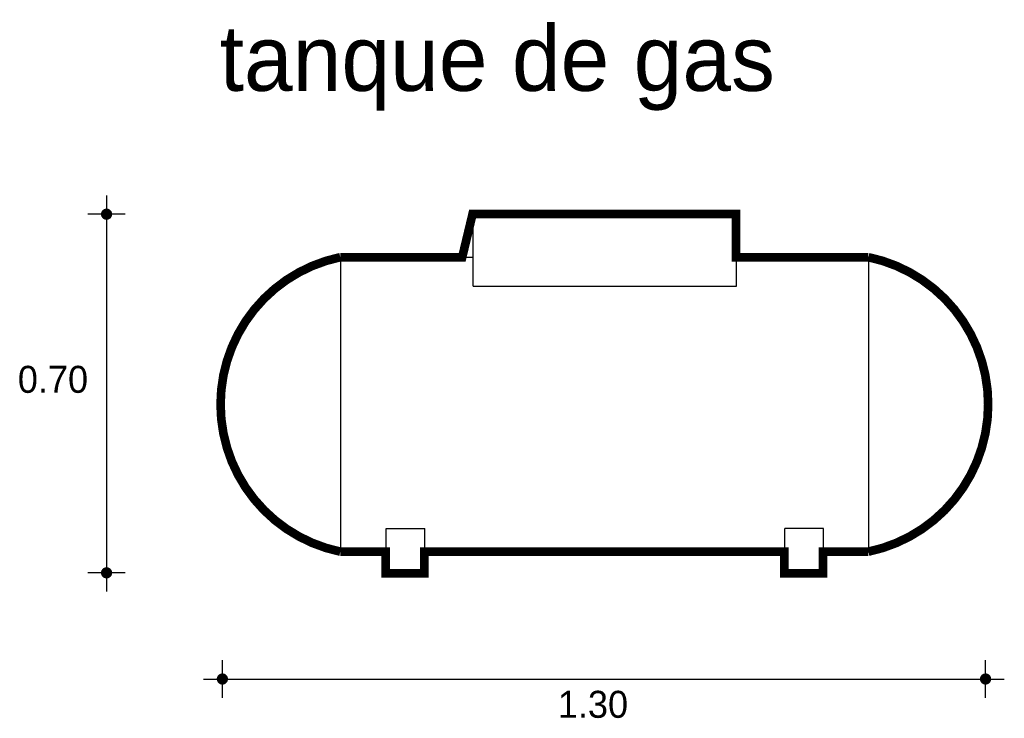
# Model space of a CAD drawing. Extents: x -2.39 to -0.69, y 7.04 to 8.25.
import ezdxf

# ---------------------------------------------------------------- set-up
doc = ezdxf.new("R2010")
doc.units = 0
doc.header["$MEASUREMENT"] = 0
for name, color, linetype in [('BORDE', 2, 'CONTINUOUS'), ('COTAS', 6, 'CONTINUOUS'), ('DIBUJO', 5, 'CONTINUOUS'), ('TEXTO', 4, 'CONTINUOUS')]:
    doc.layers.add(name, color=color, linetype=linetype)

msp = doc.modelspace()

# ---------------------------------------------------------------- linework, layer by layer
at = {"layer": 'BORDE', "const_width": 0.015}
msp.add_lwpolyline([(-1.6935, 7.2885), (-1.7603, 7.2885), (-1.7603, 7.3262), (-1.8392, 7.3262, -0.813222), (-1.8392, 7.8362), (-1.6279, 7.8362), (-1.6099, 7.9112), (-1.1533, 7.9112), (-1.1533, 7.8362), (-0.924, 7.8362, -0.813222), (-0.924, 7.3262), (-1.0029, 7.3262), (-1.0029, 7.2885), (-1.0697, 7.2885), (-1.0697, 7.3262), (-1.6935, 7.3262)], format="xyb", close=True, dxfattribs=at)
at = {"layer": 'COTAS'}
for p, q in [((-2.2441, 7.9432), (-2.2441, 7.257)), ((-2.2116, 7.9107), (-2.2765, 7.9107)), ((-2.2116, 7.2895), (-2.2765, 7.2895)), ((-2.0435, 7.0731), (-2.0435, 7.138)), ((-0.7211, 7.0731), (-0.7211, 7.138)), ((-2.0759, 7.1056), (-0.6887, 7.1056))]:
    msp.add_line(p, q, dxfattribs=at)
at = {"layer": 'COTAS', "const_width": 0.00974}
for points in [[(-2.2489, 7.9107, 1), (-2.2392, 7.9107, 1)], [(-2.2489, 7.2895, 1), (-2.2392, 7.2895, 1)], [(-2.0483, 7.1056, 1), (-2.0386, 7.1056, 1)], [(-0.726, 7.1056, 1), (-0.7163, 7.1056, 1)]]:
    msp.add_lwpolyline(points, format="xyb", close=True, dxfattribs=at)
at = {"layer": 'DIBUJO'}
for p, q in [((-1.6092, 7.9111), (-1.6272, 7.8361)), ((-1.6092, 7.7861), (-1.6092, 7.9111)), ((-1.6092, 7.9111), (-1.1525, 7.9111)), ((-1.1525, 7.7861), (-1.1525, 7.9111)), ((-1.8384, 7.3261), (-1.8384, 7.8361)), ((-1.8384, 7.8361), (-1.6092, 7.8361)), ((-1.1525, 7.8361), (-0.9232, 7.8361)), ((-0.9232, 7.3261), (-0.9232, 7.8361)), ((-1.6092, 7.7861), (-1.1525, 7.7861)), ((-1.7595, 7.2884), (-1.7595, 7.3663)), ((-1.7595, 7.3663), (-1.6927, 7.3663)), ((-1.6927, 7.2884), (-1.6927, 7.3663)), ((-1.069, 7.2884), (-1.069, 7.3663)), ((-1.0021, 7.3663), (-1.069, 7.3663)), ((-1.0021, 7.2884), (-1.0021, 7.3663)), ((-1.8384, 7.3261), (-1.7595, 7.3261)), ((-1.6927, 7.3261), (-1.069, 7.3261)), ((-1.0021, 7.3261), (-0.9232, 7.3261)), ((-1.6927, 7.2884), (-1.7595, 7.2884)), ((-1.069, 7.2884), (-1.0021, 7.2884))]:
    msp.add_line(p, q, dxfattribs=at)
for centre, start, end in [((-1.7853, 7.5811), 101.7625, 258.2375), ((-0.9763, 7.5811), 281.7625, 78.2375)]:
    msp.add_arc(centre, 0.2605, start, end, dxfattribs=at)

# ---------------------------------------------------------------- texts
at = {"layer": 'COTAS'}
for s, p in [('0.70', (-2.3978, 7.6013)), ('1.30', (-1.4622, 7.0384))]:
    msp.add_text(s, height=0.04675, dxfattribs=at).set_placement(p)
at = {"layer": 'TEXTO'}
msp.add_text('tanque de gas', height=0.113495, dxfattribs=at).set_placement((-2.0482, 8.1243))

doc.saveas('drawing.dxf')
